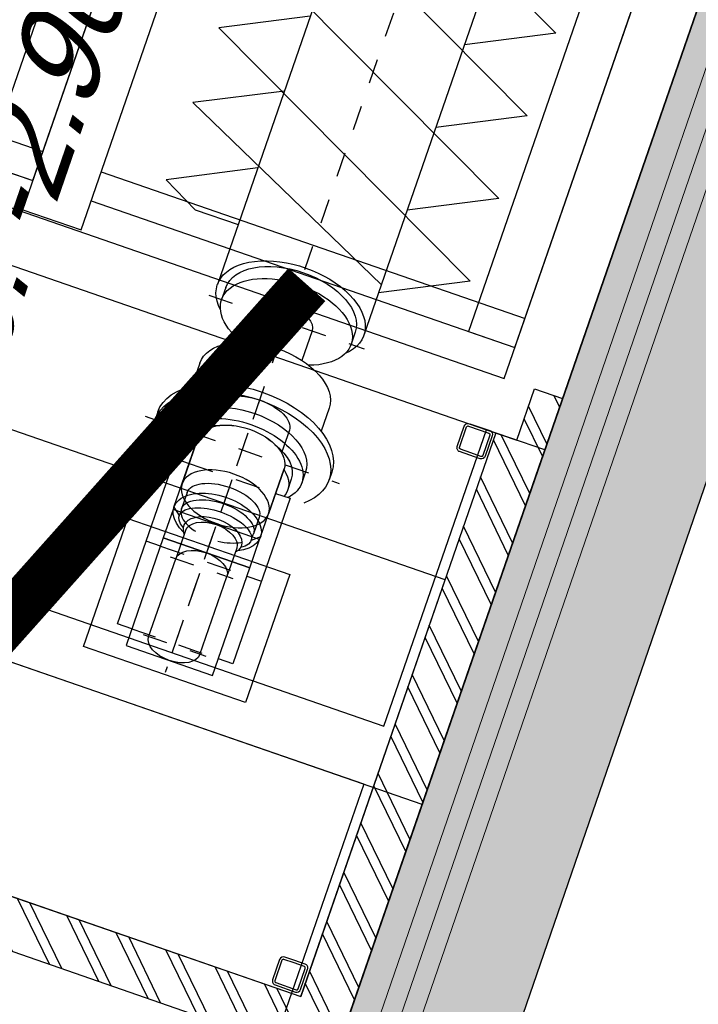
# Model space of a CAD drawing. Header units: metres. Extents: x 128615 to 129083, y 455669 to 456034.
# Tile 85 of 158: x 128799.94 to 128802.68, y 455851.57 to 455855.55. Entities that reach past the tile are written whole.
import ezdxf
from ezdxf.lldxf.tags import DXFTag

# ---------------------------------------------------------------- set-up
doc = ezdxf.new("R2010")
doc.units = ezdxf.units.M
for name, pattern in [('DASHED', [19.049999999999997, 12.7, -6.35]), ('RI-AWZI_SLIBLEIDING', [11, 5, -3, 0, -3]), ('Tauw_Center2', [6.4990000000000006, 4, -0.833, 0.833, -0.833]), ('Tauw_HIDDEN3', [2.8, 2, -0.8])]:
    doc.linetypes.add(name, pattern=pattern)
for name, color, linetype in [('B-XX-GR-KRUIDEN-G', 98, 'Continuous'), ('B-XX-KL-ELEKTRA-G_HDSR', 190, 'HDSR_Elektra'), ('B-XX-OG-BEBOUWING-G', 1, 'Continuous'), ('B-XX-RI-AWZI_PROCESLEIDING-T25_HDSR', 7, 'Continuous'), ('ME_N_A_EB00----aandrijving~-_-----', 135, 'Continuous'), ('ME_N_A_EB00----vijzel~-_-----', 135, 'Continuous'), ('ME_N_H_EB00----aandrijving~-_-----', 135, 'Tauw_HIDDEN3'), ('ME_N_N_-B00----aandrijving~C_-----', 135, 'Tauw_Center2'), ('ME_N_N_-B00----vijzel~C_-----', 135, 'Tauw_Center2'), ('ZU_N_D_EB00--F-METSELWERK~-_-----', 7, 'Continuous')]:
    doc.layers.add(name, color=color, linetype=linetype)
doc.layers.add('B-XX-RI-AWZI_SLIBLEIDING-G', color=40, linetype='RI-AWZI_SLIBLEIDING', lineweight=18)
doc.layers.add('B-XX-VH-BESTRATING-V', color=1, linetype='Continuous', lineweight=18)
doc.styles.get("Standard").update_dxf_attribs({"font": 'arial.ttf'})
doc.styles.add('tcb_isocp', font='tcb_isocp.shx')
tags = doc.linetypes.add('HDSR_Elektra', pattern='A,25,-2,["E",Standard,S=1.5,R=0,X=0,Y=-0.75],-4', length=31).pattern_tags.tags
tags[6] = DXFTag(74, 10)

# ---------------------------------------------------------------- blocks, each defined once
blk = doc.blocks.new('vijzel-1050-35gr_top')
at = {"layer": 'ME_N_A_EB00----aandrijving~-_-----', "color": 0}
for p, q in [((4173.640629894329, 150.0000000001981), (4173.683131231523, 200.0000000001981)), ((3802.398204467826, 149.9999999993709), (3957.959255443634, 149.9999999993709)), ((3676.392756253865, 124.9999999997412), (3754.851251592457, 124.9999999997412)), ((3979.230249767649, 124.9999999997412), (4036.146550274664, 124.9999999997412)), ((3676.392756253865, -125.0000000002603), (3754.851251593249, -125.0000000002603)), ((3979.230249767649, -125.0000000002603), (4036.146550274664, -125.0000000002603)), ((3802.398204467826, -149.9999999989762), (3957.959255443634, -149.9999999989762)), ((4173.640629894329, -149.9999999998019), (4173.683131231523, -199.9999999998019))]:
    blk.add_line(p, q, dxfattribs=at)
for points in [[(4460.428848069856, 150.0000000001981), (4460.428848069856, 200.0000000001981), (3886.937414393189, 200.0000000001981), (3886.937414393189, 149.9999999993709)], [(3886.937414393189, -149.9999999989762), (3886.937414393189, -199.9999999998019), (4460.428848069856, -199.9999999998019), (4460.428848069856, -149.9999999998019)]]:
    blk.add_lwpolyline(points, dxfattribs=at)
for points in [[(4047.319364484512, 149.9999999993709), (4145.617609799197, 149.9999999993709), (4145.617609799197, -149.9999999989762), (4047.319364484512, -149.9999999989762)], [(4145.617609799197, 150.0000000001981), (4518.442293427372, 150.0000000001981), (4518.442293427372, -149.9999999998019), (4145.617609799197, -149.9999999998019)]]:
    blk.add_lwpolyline(points, close=True, dxfattribs=at)
for centre, major_axis, ratio, start_param, end_param in [((3802.398204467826, 1.980917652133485e-10), (2.007087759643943e-12, 149.9999999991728), 0.5734378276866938, 2.309263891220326e-14, 3.141592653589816), ((3676.392756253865, -2.602935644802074e-10), (3.21024058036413e-13, 125.0000000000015), 0.4919922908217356, 5.329070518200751e-15, 3.141592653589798), ((3979.230249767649, -2.602935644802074e-10), (3.21024058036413e-13, 125.0000000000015), 0.4919922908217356, 5.329070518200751e-15, 3.141592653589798), ((4036.146550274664, -2.602935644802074e-10), (3.21024058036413e-13, 125.0000000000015), 0.4919922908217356, 5.329070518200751e-15, 3.141592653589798)]:
    blk.add_ellipse(centre, major_axis=major_axis, ratio=ratio, start_param=start_param, end_param=end_param, dxfattribs=at)
blk.add_ellipse((3957.959255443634, 1.980917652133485e-10), major_axis=(-6.438400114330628e-12, 149.9999999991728), ratio=0.573437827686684, dxfattribs=at)
at = {"layer": 'ME_N_A_EB00----aandrijving~-_-----', "color": 0, "extrusion": (0, 0, -1)}
for major_axis, ratio, start_param, end_param in [((-9.312341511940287e-12, 125.0000000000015), 0.4919922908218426, 1.514344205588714e-13, 0.1826891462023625), ((1.444249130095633e-11, 125), 0.4919922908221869, 2.958903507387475, 3.141592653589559)]:
    blk.add_ellipse((4036.146550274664, -2.602935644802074e-10), major_axis=major_axis, ratio=ratio, start_param=start_param, end_param=end_param, dxfattribs=at)
at = {"layer": 'ME_N_A_EB00----vijzel~-_-----', "color": 0}
for p, q in [((3094.86495671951, 402.8441347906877), (3094.86495671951, 253.9999999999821)), ((3761.048197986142, 302.2107653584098), (3788.312514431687, 302.2107653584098)), ((532.8166207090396, 253.9999999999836), (3302.628880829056, 253.9999999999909)), ((3302.628880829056, 225.0818022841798), (3344.555072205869, 225.0818022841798)), ((3565.348298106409, 224.5486080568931), (3645.153887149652, 224.5486080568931)), ((3788.312514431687, 220.0080721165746), (3826.297974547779, 220.0080721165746)), ((3826.297974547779, 184.6215251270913), (3864.821293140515, 184.6215251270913)), ((4038.22030298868, 149.9999999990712), (3802.526114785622, 149.9999999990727)), ((4038.22030298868, 149.9999999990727), (4058.591985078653, 124.9999999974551)), ((3344.555072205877, 88.78791950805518), (3447.109799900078, 89.03557922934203)), ((4098.245104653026, 89.32111373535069), (4196.543349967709, 89.32111373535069)), ((4467.516553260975, 89.32111373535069), (4196.543349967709, 89.32111373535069)), ((3344.555072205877, -88.78791950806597), (3447.04854712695, -88.78791950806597)), ((4098.245104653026, -88.25472528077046), (4196.543349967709, -88.25472528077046)), ((4467.516553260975, -88.25472528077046), (4196.543349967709, -88.25472528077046)), ((4038.22030298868, -150.000000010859), (4058.591985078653, -125.0000000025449)), ((4038.22030298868, -150.000000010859), (3802.526114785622, -150.0000000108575)), ((3826.297974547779, -183.5551366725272), (3864.821293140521, -184.0883308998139)), ((3302.628880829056, -224.0154138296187), (3344.555072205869, -224.0154138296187)), ((3565.348298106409, -224.5486080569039), (3645.835637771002, -224.5486080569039)), ((3788.312514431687, -220.0080721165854), (3826.297974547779, -220.0080721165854)), ((532.8166207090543, -254.0000000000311), (3302.628880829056, -254.0000000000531)), ((3761.048197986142, -301.144376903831), (3788.312514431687, -301.144376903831))]:
    blk.add_line(p, q, dxfattribs=at)
at = {"layer": 'ME_N_A_EB00----vijzel~-_-----', "color": 0, "flags": 128}
for points in [[(1512.359928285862, 253.9999999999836), (1645.577086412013, 524.9999999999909), (2161.732127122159, -525.0000000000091), (2294.949285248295, -254.0000000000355)], [(1799.063143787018, 253.9999999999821), (1932.280301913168, 524.9999999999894), (2448.435342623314, -525.0000000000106), (2581.652500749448, -254.0000000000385)], [(2085.766359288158, 253.9999999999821), (2218.983517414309, 524.9999999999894), (2735.138558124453, -525.0000000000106), (2868.355716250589, -254.0000000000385)], [(2372.469574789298, 253.9999999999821), (2505.686732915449, 524.9999999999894), (3021.841773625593, -525.0000000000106), (3155.058931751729, -254.0000000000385)], [(2631.852707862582, 253.9999999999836), (2765.069865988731, 524.9999999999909), (3127.738849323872, -254.000000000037)], [(2898.287024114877, 253.9999999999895), (3033.78702411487, 524.9999999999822), (3094.86495671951, 402.8441347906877)]]:
    blk.add_lwpolyline(points, dxfattribs=at)
at = {"layer": 'ME_N_A_EB00----vijzel~-_-----', "color": 0}
for centre, major_axis, ratio, start_param, end_param in [((3788.312514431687, 0.5331942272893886), (-6.05436650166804e-12, 301.6775711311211), 0.5735764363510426, -0.6064697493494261, 3.748062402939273), ((3761.048197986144, 0.5331942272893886), (7.68433109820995e-12, -301.6775711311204), 0.5735764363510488, 3.141592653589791, 6.283185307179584), ((3302.628880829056, -2.228572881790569e-11), (8.552151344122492e-14, 254.0000000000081), 0.5735764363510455, -0.5435866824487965, 3.699767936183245), ((3344.555072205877, 0.5331942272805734), (-1.513848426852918e-12, 224.5486080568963), 0.5735764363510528, -1.031086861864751, 4.169909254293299), ((3826.297974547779, -4.655831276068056e-12), (6.171625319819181e-12, 220.0080721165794), 0.5735764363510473, -0.5012649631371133, 1.570796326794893), ((3302.628880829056, 0.5331942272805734), (0, -224.5486080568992), 0.5735764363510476, 3.141592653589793, 6.283185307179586), ((3565.348298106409, -4.655831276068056e-12), (0, -224.5486080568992), 0.5735764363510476, 3.141592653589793, 6.283185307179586), ((3788.312514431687, -4.655831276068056e-12), (7.394550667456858e-12, 220.0080721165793), 0.5735764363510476, 2.220446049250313e-16, 1.570796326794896), ((3826.297974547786, 0.5331942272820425), (1.874201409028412e-11, 184.0883308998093), 0.573576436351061, 3.863576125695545e-14, 1.045903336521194), ((3864.821293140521, -4.655831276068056e-12), (1.54342297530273e-11, 184.0883308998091), 0.5735764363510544, -0.2110178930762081, 0.6183669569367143), ((4038.220302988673, -5.893144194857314e-09), (-2.145442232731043e-13, 150.0000000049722), 0.5735764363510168, -0.8992071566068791, 4.033312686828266), ((3802.526114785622, -5.89167514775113e-09), (0, -150.0000000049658), 0.5735764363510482, 3.141592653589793, 6.283185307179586), ((4058.591985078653, -2.544874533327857e-09), (-1.096893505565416e-12, 124.9999999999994), 0.4400000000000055, -0.6598227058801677, 3.792244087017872), ((4085.968778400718, -0.3116414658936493), (-2.888872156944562e-14, 99.68835853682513), 0.573576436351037, -0.4530195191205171, 3.631917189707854), ((3344.555072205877, -4.655831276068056e-12), (0, -88.78791950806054), 0.573576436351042, 3.141592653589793, 6.283185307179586), ((4098.245104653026, 0.5331942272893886), (0, -88.78791950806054), 0.573576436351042, 3.141592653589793, 6.283185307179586), ((4196.543349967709, 0.5331942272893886), (0, -88.78791950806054), 0.573576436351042, 3.141592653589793, 6.283185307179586), ((4467.516553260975, 0.5331942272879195), (0, 88.78791950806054), 0.573576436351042, 3.141592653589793, 6.283185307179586), ((3788.312514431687, -4.655831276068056e-12), (7.178765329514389e-12, 220.0080721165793), 0.5735764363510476, 1.570796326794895, 3.141592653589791), ((3826.297974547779, -4.655831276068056e-12), (7.364279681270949e-12, 220.0080721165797), 0.5735764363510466, 1.570796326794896, 3.642857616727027), ((3826.297974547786, 0.5331942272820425), (1.694132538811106e-11, 184.0883308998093), 0.5735764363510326, 2.121418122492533, 3.141592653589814), ((3864.821293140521, -4.655831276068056e-12), (1.444336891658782e-11, 184.0883308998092), 0.5735764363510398, 2.523225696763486, 3.352610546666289)]:
    blk.add_ellipse(centre, major_axis=major_axis, ratio=ratio, start_param=start_param, end_param=end_param, dxfattribs=at)
at = {"layer": 'ME_N_H_EB00----aandrijving~-_-----', "color": 0}
blk.add_line((3886.937414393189, 149.9999999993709), (3886.937414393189, -149.9999999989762), dxfattribs=at)
at = {"layer": 'ME_N_H_EB00----aandrijving~-_-----', "color": 0, "extrusion": (0, 0, -1)}
blk.add_ellipse((4036.146550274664, -2.602935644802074e-10), major_axis=(-6.07588774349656e-15, 124.9999999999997), ratio=0.4919922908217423, start_param=0.1826891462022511, end_param=2.958903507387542, dxfattribs=at)
at = {"layer": 'ME_N_N_-B00----aandrijving~C_-----', "color": 0}
for p, q in [((4173.640629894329, 150.0000000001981), (4173.640629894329, -149.9999999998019)), ((4460.428848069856, 150.0000000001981), (4460.428848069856, -149.9999999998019)), ((3602.006996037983, -3.186340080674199e-12), (4557.362193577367, -3.186340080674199e-12))]:
    blk.add_line(p, q, dxfattribs=at)
at = {"layer": 'ME_N_N_-B00----vijzel~C_-----', "color": 0}
for p, q in [((3788.312514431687, 336.8870555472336), (3788.312514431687, -336.8870555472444)), ((3344.555072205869, 269.5474556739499), (3344.555072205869, -269.5474556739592)), ((4196.543349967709, 108.5110070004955), (4196.543349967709, -108.5110070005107)), ((4465.586653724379, 108.511007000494), (4465.586653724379, -108.5110070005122)), ((-155.8207545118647, -1.717292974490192e-12), (4559.866590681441, -7.59392548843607e-12))]:
    blk.add_line(p, q, dxfattribs=at)
blk = doc.blocks.new('A$C4EE30D3E')
at = {"layer": 'ZU_N_D_EB00--F-METSELWERK~-_-----'}
h = blk.add_hatch(dxfattribs=at)
h.set_pattern_fill('10300013,O', color=256, scale=75000, angle=360)
h.set_pattern_definition([(135, (3624.999854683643, -7044.293678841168), (-106.0660171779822, -106.0660171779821), []), (135, (3571.967354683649, -7044.293678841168), (-106.0660171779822, -106.0660171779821), [])])
h.paths.add_polyline_path([(4389.999854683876, -5619.293678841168), (4269.999854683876, -5619.293678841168), (4269.999854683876, -5839.293678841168), (4179.999854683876, -5839.293678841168), (4179.999854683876, -8259.293678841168), (2901.999854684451, -8259.293678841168), (2901.999854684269, -8354.29367884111), (2859.999854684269, -8354.29367884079), (2859.999854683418, -8469.293678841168), (4389.999854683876, -8469.293678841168)])
for p, q in [((4139.999854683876, -5619.293678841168), (4139.999854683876, 999.9999971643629)), ((249.999854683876, -5361.640278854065), (2069.999854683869, -5361.640278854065)), ((2319.999854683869, -5361.640278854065), (4139.999854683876, -5361.640278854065)), ((249.999854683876, -5486.640278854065), (2069.999854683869, -5486.640278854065)), ((2319.999854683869, -5486.640278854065), (4139.999854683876, -5486.640278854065)), ((2069.999854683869, -5611.640278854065), (2319.999854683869, -5611.640278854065)), ((4269.999854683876, -5619.293678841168), (4389.999854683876, -5619.293678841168)), ((4269.999854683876, -5839.293678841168), (4269.999854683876, -5619.293678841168)), ((4269.999854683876, -5619.293678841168), (4389.999854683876, -5619.293678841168)), ((4269.999854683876, -5839.293678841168), (4269.999854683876, -5619.293678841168)), ((4389.999854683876, -5619.293678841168), (4389.999854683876, -8469.293678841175)), ((249.999854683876, -5839.293678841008), (4139.999854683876, -5839.293678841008)), ((4159.999854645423, -5839.293678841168), (4069.999854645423, -5839.293678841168)), ((4139.999854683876, -7111.640278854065), (4139.999854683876, -5839.293678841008)), ((4139.999854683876, -5839.293678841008), (4269.999854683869, -5839.293678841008)), ((4139.999854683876, -5839.293678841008), (4169.999854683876, -5839.293678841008)), ((4179.999854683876, -5839.293678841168), (4179.999854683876, -8259.293678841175)), ((249.999854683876, -7111.640278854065), (4139.999854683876, -7111.640278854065)), ((4139.999854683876, -7361.640278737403), (249.9998546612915, -7361.640278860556)), ((4139.999854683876, -7361.640278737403), (4139.999854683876, -9261.295225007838)), ((4389.999854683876, -9511.295225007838), (4389.999854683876, -7361.640278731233)), ((2834.999854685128, -8259.293678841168), (4179.999854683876, -8259.293678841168)), ((-0.0001453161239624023, -8469.293678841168), (4389.999854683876, -8469.293678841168))]:
    blk.add_line(p, q, dxfattribs=at)
for points in [[(-38.83307721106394, 1249.999997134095), (4389.999854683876, 1249.999997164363), (4389.999854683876, -5619.293678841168)], [(2069.999854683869, -5611.640278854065), (2069.999854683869, -1000.000002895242)], [(2319.999854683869, -5611.640278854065), (2319.999854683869, -1000.000002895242)], [(249.999854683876, -5619.293678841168), (4139.999854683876, -5619.293678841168)], [(4389.999854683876, -7361.640278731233), (-0.0001453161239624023, -7361.640278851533)]]:
    blk.add_lwpolyline(points, dxfattribs=at)
for points in [[(2069.999854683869, -5486.640278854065), (2069.999854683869, -2236.640278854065), (1869.999854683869, -2236.640278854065), (1869.999854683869, -5486.640278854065)], [(4139.999854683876, -5486.640278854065), (4139.999854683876, -2236.640278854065), (3939.999854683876, -2236.640278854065), (3939.999854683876, -5486.640278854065)], [(2882.380807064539, -7205.35628735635), (2882.380807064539, -6655.35628735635), (3577.618902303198, -6655.35628735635), (3577.618902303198, -7205.35628735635)]]:
    blk.add_lwpolyline(points, close=True, dxfattribs=at)
at = {"layer": 'ZU_N_D_EB00--F-METSELWERK~-_-----', "flags": 128}
for points in [[(4109.999854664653, -5959.293678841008), (4065.999854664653, -5959.293678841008, -0.414213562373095), (4049.999854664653, -5943.293678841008), (4049.999854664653, -5855.293678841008, -0.414213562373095), (4065.999854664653, -5839.293678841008), (4153.999854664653, -5839.293678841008, -0.4142135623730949), (4169.999854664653, -5855.293678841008), (4169.999854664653, -5943.293678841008, -0.414213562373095), (4153.999854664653, -5959.293678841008)], [(4109.999854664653, -5949.293678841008), (4065.999854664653, -5949.293678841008, -0.4142135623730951), (4059.999854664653, -5943.293678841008), (4059.999854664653, -5855.293678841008, -0.4142135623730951), (4065.999854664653, -5849.293678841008), (4153.999854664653, -5849.293678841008, -0.4142135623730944), (4159.999854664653, -5855.293678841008), (4159.999854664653, -5943.293678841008, -0.4142135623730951), (4153.999854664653, -5949.293678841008)], [(4109.999854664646, -8129.293678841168), (4065.999854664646, -8129.293678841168, 0.414213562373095), (4049.999854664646, -8145.293678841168), (4049.999854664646, -8233.293678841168, 0.414213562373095), (4065.999854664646, -8249.293678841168), (4153.999854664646, -8249.293678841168, 0.4142135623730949), (4169.999854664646, -8233.293678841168), (4169.999854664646, -8145.293678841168, 0.414213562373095), (4153.999854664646, -8129.293678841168)], [(4109.999854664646, -8139.293678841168), (4065.999854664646, -8139.293678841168, 0.4142135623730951), (4059.999854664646, -8145.293678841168), (4059.999854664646, -8233.293678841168, 0.4142135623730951), (4065.999854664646, -8239.293678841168), (4153.999854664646, -8239.293678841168, 0.4142135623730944), (4159.999854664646, -8233.293678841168), (4159.999854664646, -8145.293678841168, 0.4142135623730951), (4153.999854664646, -8139.293678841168)]]:
    blk.add_lwpolyline(points, format="xyb", close=True, dxfattribs=at)
for points in [[(4389.999854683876, -7361.640278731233), (4389.999854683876, -5839.293678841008), (4139.999854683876, -5839.293678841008)], [(2889.999854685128, -8259.293678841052), (4179.999854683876, -8259.293678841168), (4179.999854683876, -6469.868626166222), (209.999854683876, -6469.868626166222)]]:
    blk.add_lwpolyline(points, dxfattribs=at)
blk.add_lwpolyline([(2882.380807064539, -7205.35628735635), (2882.380807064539, -6655.35628735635), (3577.618902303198, -6655.35628735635), (3577.618902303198, -7205.35628735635)], close=True, dxfattribs=at)
at = {"layer": 'ZU_N_D_EB00--F-METSELWERK~-_-----', "xscale": -1.238095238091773, "yscale": 1.238095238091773, "zscale": 1.238095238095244, "rotation": 90}
blk.add_blockref('vijzel-1050-35gr_top', (3229.999854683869, -1550.942364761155), dxfattribs=at)

msp = doc.modelspace()

# ---------------------------------------------------------------- hatches: boundary and pattern name
at = {"layer": 'B-XX-GR-KRUIDEN-G'}
h = msp.add_hatch(dxfattribs=at)
h.set_pattern_fill('SWAMP', color=256, scale=0.2, angle=-116.5632943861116, style=0)
h.set_pattern_definition([(340.9065815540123, (128738.9979208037, 455858.1422880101), (3.839350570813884, 3.326515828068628), [0.6349999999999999, -4.444999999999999]), (70.90658155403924, (128739.2979540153, 455858.0384307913), (-0.9611808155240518, 4.988231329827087), [0.3174999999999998, -8.481319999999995]), (70.90658155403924, (128739.3729632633, 455858.0124661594), (-0.9611808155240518, 4.988231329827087), [0.2539999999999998, -8.544819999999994]), (70.90658155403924, (128739.2229447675, 455858.0643954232), (-0.9611808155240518, 4.988231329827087), [0.2539999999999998, -8.544819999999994]), (40.90658155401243, (128739.4479706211, 455857.9865021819), (-0.9611719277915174, 4.988233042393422), [0.2032, -4.876799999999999]), (100.9065815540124, (128739.1479374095, 455858.0903594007), (-4.8005224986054, 1.661717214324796), [0.2032, -4.8768])])
edge = h.paths.add_edge_path()
edge.add_line((128948.4118116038, 455833.4579504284), (128948.6455033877, 455826.0782791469))
edge.add_line((128948.6455033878, 455826.0782791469), (128943.9095911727, 455812.3966981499))
edge.add_line((128943.9095911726, 455812.3966981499), (128941.3888850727, 455813.2785094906))
edge.add_line((128941.3888850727, 455813.2785094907), (128942.1339618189, 455815.4309623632))
edge.add_arc((128932.745274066, 455818.888458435), 10.00508554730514, -20.21683048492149, 71.17534409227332)
edge.add_line((128935.9736453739, 455828.358376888), (128892.1860483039, 455843.579290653))
edge.add_arc((128893.6952972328, 455847.9211051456), 4.596649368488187, -157.04283936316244, -109.16785423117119, ccw=False)
edge.add_arc((128894.4307678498, 455848.232645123), 5.395382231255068, 162.5112662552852, 202.9571606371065, ccw=False)
edge.add_line((128889.2847814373, 455849.8540560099), (128901.8557516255, 455885.6735668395))
edge.add_line((128901.8557516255, 455885.6735668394), (128887.2242848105, 455890.7225570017))
edge.add_line((128887.2242848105, 455890.7225570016), (128887.1817624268, 455890.5997140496))
edge.add_line((128887.1817624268, 455890.5997140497), (128874.5146120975, 455895.1035688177))
edge.add_line((128874.5146120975, 455895.1035688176), (128873.5283828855, 455892.2544503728))
edge.add_arc((128867.280722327, 455871.995513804), 21.20041917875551, 72.86074229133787, 176.4358647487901)
edge.add_line((128846.121308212, 455873.313454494), (128835.0103701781, 455877.1887525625))
edge.add_arc((128817.5916042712, 455889.2204382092), 21.17014088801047, -34.63404912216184, -24.22743715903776)
edge.add_line((128836.8971577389, 455880.5330640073), (128837.0847450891, 455880.5150973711))
edge.add_line((128837.0847450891, 455880.5150973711), (128838.2442237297, 455883.7950644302))
edge.add_line((128838.2442237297, 455883.7950644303), (128838.0851409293, 455883.9110295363))
edge.add_arc((128817.5916042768, 455889.2204382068), 21.17014088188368, -14.52468191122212, 21.05836036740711)
edge.add_line((128837.3478955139, 455896.8272655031), (128838.4437976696, 455897.45125095))
edge.add_line((128838.4437976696, 455897.45125095), (128836.9196742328, 455900.519436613))
edge.add_line((128836.9196742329, 455900.519436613), (128835.8290882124, 455899.9707426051))
edge.add_arc((128817.5916042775, 455889.2204382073), 21.17014088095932, 30.51773535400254, 65.7725628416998)
edge.add_line((128826.2789784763, 455908.5259916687), (128826.2969451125, 455908.713579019))
edge.add_line((128826.2969451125, 455908.7135790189), (128823.0169780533, 455909.8730576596))
edge.add_line((128823.0169780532, 455909.8730576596), (128822.9010129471, 455909.7139748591))
edge.add_arc((128817.591604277, 455889.2204382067), 21.17014088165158, 75.47531808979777, 155.5873596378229)
edge.add_line((128798.3142327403, 455897.9701702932), (128798.1176121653, 455897.9799474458))
edge.add_line((128798.1176121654, 455897.9799474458), (128797.7211869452, 455896.8585281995))
edge.add_line((128797.7211869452, 455896.8585281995), (128793.8072384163, 455898.2133509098))
edge.add_arc((128775.6531717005, 455909.0573338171), 21.14620778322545, -30.85117203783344, -24.45064201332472)
edge.add_line((128794.9029489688, 455900.3047239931), (128795.4902118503, 455900.2458409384))
edge.add_line((128795.4902118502, 455900.2458409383), (128796.7020683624, 455903.7467742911))
edge.add_line((128796.7020683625, 455903.746774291), (128796.1976420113, 455904.0486570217))
edge.add_arc((128775.6531716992, 455909.057333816), 21.14620778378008, -13.70124981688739, 21.18853243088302)
edge.add_line((128795.3698146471, 455916.7003760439), (128797.9082227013, 455917.9559061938))
edge.add_line((128797.9082227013, 455917.9559061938), (128796.4067381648, 455921.1222890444))
edge.add_line((128796.4067381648, 455921.1222890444), (128793.8362756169, 455919.8525566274))
edge.add_arc((128775.6531717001, 455909.0573338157), 21.1462077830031, 30.69740409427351, 65.54935799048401)
edge.add_line((128784.4057815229, 455928.3071110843), (128784.4646645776, 455928.8943739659))
edge.add_line((128784.4646645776, 455928.8943739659), (128780.9637312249, 455930.1062304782))
edge.add_line((128780.9637312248, 455930.1062304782), (128780.6618484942, 455929.6018041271))
edge.add_arc((128775.6531717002, 455909.0573338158), 21.14620778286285, 76.298750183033, 155.5095457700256)
edge.add_line((128756.4094808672, 455917.8233173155), (128755.8262168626, 455917.8979581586))
edge.add_line((128755.8262168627, 455917.8979581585), (128754.6142224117, 455914.3971073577))
edge.add_line((128754.6142224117, 455914.3971073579), (128755.1121866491, 455914.0802848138))
edge.add_arc((128775.6531716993, 455909.057333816), 21.1462077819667, 166.2589379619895, 191.7043835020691)
edge.add_line((128754.9466508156, 455904.7675673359), (128751.1985842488, 455903.6584638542))
edge.add_line((128751.1985842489, 455903.6584638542), (128751.1173775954, 455903.9197317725))
edge.add_line((128751.1173775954, 455903.9197317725), (128741.4969709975, 455907.2999279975))
edge.add_line((128741.4969709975, 455907.2999279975), (128757.0495062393, 455938.2990116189))
edge.add_line((128757.0495062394, 455938.2990116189), (128795.963293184, 455925.5684809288))
edge.add_line((128795.963293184, 455925.5684809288), (128808.0815679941, 455921.3936663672))
edge.add_line((128808.0815679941, 455921.3936663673), (128811.5859768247, 455919.9881814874))
edge.add_line((128811.5859768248, 455919.9881814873), (128842.9440111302, 455909.6012506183))
edge.add_line((128842.9440111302, 455909.6012506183), (128874.3253125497, 455899.2845629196))
edge.add_line((128874.3253125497, 455899.2845629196), (128897.3942134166, 455890.0887698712))
edge.add_line((128897.3942134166, 455890.0887698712), (128932.249899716, 455875.2515896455))
edge.add_line((128932.249899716, 455875.2515896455), (128958.9784740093, 455863.874893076))
edge.add_line((128958.9784740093, 455863.8748930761), (128948.4118116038, 455833.4579504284))
h.paths.add_polyline_path([(128845.694092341, 455904.4570519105), (128848.0856081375, 455905.5477301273), (128849.2310223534, 455903.2376735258), (128848.6444501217, 455901.5319182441), (128846.8291906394, 455902.1678003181)], flags=16)
at = {"layer": 'B-XX-VH-BESTRATING-V'}
h = msp.add_hatch(dxfattribs=at)
h.set_pattern_fill('AR-B88', color=256, scale=0.001999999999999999, angle=-116.5632943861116, style=0)
h.set_pattern_definition([(340.9065815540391, (222427.1499990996, -244828.0170875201), (0.1329372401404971, 0.384042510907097), []), (70.90658155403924, (222427.1499990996, -244828.0170875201), (-0.05908401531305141, 0.4505111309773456), [0.4063999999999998, -0.4063999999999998])])
h.paths.add_polyline_path([(128802.6831891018, 455871.9683862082), (128802.3461751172, 455873.6753526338), (128799.7344619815, 455873.2101704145), (128799.9911473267, 455871.4906072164)], flags=17)
h.paths.add_polyline_path([(128809.7716455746, 455870.5194527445, -0.3830161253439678), (128798.1585253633, 455894.985336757), (128798.0410408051, 455895.0629989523), (128798.7426580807, 455897.047754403), (128798.8906188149, 455897.0403969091, -0.3816233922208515), (128823.2619809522, 455908.681307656), (128823.3492469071, 455908.8010204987), (128824.2202072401, 455908.4931332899), (128824.5146119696, 455909.3436393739), (128823.0169780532, 455909.8730576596), (128822.9010129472, 455909.7139748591, 0.3645239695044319), (128798.3142327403, 455897.9701702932), (128798.1176121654, 455897.9799474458), (128797.7211869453, 455896.8585281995), (128797.6878571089, 455896.7642437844), (128793.7546200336, 455898.1257432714, 0.02914402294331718), (128794.9029489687, 455900.3047239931), (128795.4902118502, 455900.2458409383), (128796.7020683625, 455903.746774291), (128796.1976420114, 455904.0486570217, 0.1534224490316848), (128795.3698146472, 455916.7003760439), (128797.9082227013, 455917.9559061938), (128796.4067381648, 455921.1222890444), (128793.836275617, 455919.8525566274, 0.153253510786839), (128784.4057815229, 455928.3071110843), (128784.4646645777, 455928.8943739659), (128780.9637312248, 455930.1062304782), (128780.6618484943, 455929.6018041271, 0.3600753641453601), (128756.4094808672, 455917.8233173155), (128755.8262168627, 455917.8979581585), (128754.6142224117, 455914.3971073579), (128755.1121866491, 455914.0802848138, 0.1126862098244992), (128754.9672368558, 455904.6693726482), (128751.228268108, 455903.5629613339), (128751.4681974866, 455902.791031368), (128753.7546102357, 455903.4609714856), (128754.4147722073, 455901.0245720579), (128752.1405026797, 455900.3908550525), (128752.3841142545, 455899.5286384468), (128756.2328856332, 455900.6898615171), (128756.2729437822, 455900.5974951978, 0.1850112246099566), (128766.8871882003, 455889.8136429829), (128766.8125473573, 455889.2303789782), (128768.6815525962, 455888.5834183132), (128768.0780292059, 455886.8559226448), (128758.9954711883, 455890.0228108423), (128750.6369597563, 455892.9361511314), (128750.9249881, 455893.8376432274), (128746.1363612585, 455895.4945688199), (128745.0365227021, 455892.3228495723, 0.145715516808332), (128741.8477927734, 455889.9544302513, -0.3237883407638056), (128749.4031400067, 455892.2733416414), (128767.1030434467, 455886.1714937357), (128768.6009545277, 455885.6525632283), (128768.9522127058, 455886.6663736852), (128771.9254436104, 455885.6870242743), (128771.6102218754, 455884.6115276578), (128780.1756717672, 455881.6469653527), (128791.5501526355, 455877.7101819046, -0.1901935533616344), (128799.0036448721, 455871.3153469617), (128799.9911473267, 455871.4906072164), (128799.7344619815, 455873.2101704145), (128802.3461751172, 455873.6753526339), (128802.6831891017, 455871.9683862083), (128803.3650649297, 455872.0894043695), (128804.9044082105, 455870.3143797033), (128805.6418993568, 455866.7162066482), (128804.8351694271, 455864.5433848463), (128800.4828560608, 455863.6959360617), (128800.1636573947, 455861.953330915), (128804.3746034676, 455860.4957017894), (128801.189211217, 455851.2934192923), (128801.8191947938, 455851.0775833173), (128806.9899085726, 455866.0979061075), (128809.2715134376, 455865.3078385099), (128809.5798165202, 455866.1984955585), (128807.4969410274, 455866.9266101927), (128806.7155608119, 455871.0576591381, 0.02837327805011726), (128808.8418721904, 455869.94306667), (128808.8320950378, 455869.7464460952), (128810.5925307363, 455869.1241265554), (128810.8869354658, 455869.9746326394), (128809.7642880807, 455870.3714920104)])
h.paths.add_polyline_path([(128802.1708073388, 455874.7161668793), (128798.1990629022, 455874.016585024, -0.00197751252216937), (128798.2689034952, 455873.9273473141), (128802.2531375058, 455874.6291290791, -0.001414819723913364)], flags=0)
h.paths.add_polyline_path([(128799.2250375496, 455875.0005329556, -1), (128799.9806637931, 455874.7389711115, -1)], flags=0)
h.paths.add_polyline_path([(128795.5535477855, 455877.1010864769), (128794.9865558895, 455877.2973520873), (128795.1828215, 455877.8643439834), (128795.7498133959, 455877.6680783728)], flags=0)
h.paths.add_polyline_path([(128795.0846886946, 455877.5808480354, -1), (128795.6516805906, 455877.3845824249, -1)], flags=0)
h.paths.add_polyline_path([(128789.8363600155, 455884.0321790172, -1), (128789.9308586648, 455883.9994680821, -1)], flags=0)
h.paths.add_polyline_path([(128789.5422703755, 455884.3809320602, -1), (128789.7312676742, 455884.3155101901, -1)], flags=0)
h.paths.add_polyline_path([(128789.7062138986, 455884.7031730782, -1), (128789.8007125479, 455884.6704621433, -1)], flags=0)
h.paths.add_polyline_path([(128789.1901890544, 455884.2549662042, -1), (128789.2846877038, 455884.2222552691, -1)], flags=0)
h.paths.add_polyline_path([(128781.9076581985, 455884.7022655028), (128781.5157294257, 455884.1839190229), (128780.9016399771, 455884.3964875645), (128780.9140405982, 455885.0462086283), (128781.5357940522, 455885.2351897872)], flags=16)
h.paths.add_polyline_path([(128770.2230062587, 455889.5529180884), (128769.9358075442, 455889.1015149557), (128767.7981038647, 455889.8415879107), (128767.8655687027, 455890.3687766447, -0.3785461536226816), (128756.1487559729, 455914.4874992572), (128755.6973528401, 455914.7746979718), (128756.4374257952, 455916.9124016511), (128756.9646145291, 455916.8449368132, -0.3786081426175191), (128781.0875670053, 455928.5605714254), (128781.3605012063, 455929.0166266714), (128783.4982048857, 455928.2765537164), (128783.4448275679, 455927.7442016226, -0.1719370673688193), (128793.4723990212, 455918.6689969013), (128795.985380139, 455919.910335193), (128796.7157271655, 455918.3701539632), (128794.2182550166, 455917.1348712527, -0.1722066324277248), (128795.1564093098, 455903.6229385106), (128795.6124645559, 455903.3500043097), (128794.8723916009, 455901.2123006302), (128794.340039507, 455901.265677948, -0.3784841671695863)], flags=16)
h.paths.add_polyline_path([(128772.6322610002, 455885.201210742), (128772.0652691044, 455885.3974763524), (128772.2615347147, 455885.9644682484), (128772.8285266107, 455885.768202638)], flags=16)
h.paths.add_polyline_path([(128772.1634019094, 455885.6809723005, -1), (128772.7303938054, 455885.48470669, -1)], flags=0)
h.paths.add_polyline_path([(128746.8429795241, 455893.7547216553), (128746.2759876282, 455893.9509872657), (128746.4722532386, 455894.5179791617), (128747.0392451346, 455894.3217135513)], flags=16)
h.paths.add_polyline_path([(128746.3741204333, 455894.2344832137, -1), (128746.9411123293, 455894.0382176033, -1)], flags=0)
h.paths.add_polyline_path([(128786.8876797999, 455882.5506637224), (128788.2286606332, 455882.0864799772), (128788.4249262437, 455882.6534718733), (128787.0839454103, 455883.1176556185)], flags=8)
h.paths.add_polyline_path([(128787.8560286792, 455886.7387165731), (128789.8270005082, 455886.0564599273), (128790.0232661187, 455886.6234518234), (128788.0522942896, 455887.3057084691)], flags=8)
h.paths.add_polyline_path([(128780.9670642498, 455884.5893507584), (128781.6393546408, 455884.3566358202), (128781.8159936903, 455884.8669285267), (128781.1437032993, 455885.0996434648)], flags=8)
h.paths.add_polyline_path([(128790.3023911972, 455883.5528374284), (128790.9593818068, 455883.3254185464), (128791.1556474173, 455883.8924104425), (128790.4986568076, 455884.1198293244)], flags=8)
edge = h.paths.add_edge_path(flags=16)
edge.add_arc((128786.9524666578, 455865.1426516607), 14.3259422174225, 37.8213863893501, 70.95297360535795)
edge.add_line((128791.6276532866, 455878.6842634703), (128773.0238165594, 455885.1535321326))
edge.add_line((128773.0238165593, 455885.1535321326), (128773.3153738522, 455886.0005636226))
edge.add_line((128773.3153738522, 455886.0005636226), (128769.6490773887, 455887.2857430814))
edge.add_line((128769.6490773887, 455887.2857430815), (128769.9427154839, 455888.1467148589))
edge.add_line((128769.9427154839, 455888.1467148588), (128770.3133981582, 455888.0183845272))
edge.add_line((128770.3133981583, 455888.0183845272), (128770.6302207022, 455888.5163487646))
edge.add_arc((128775.6531717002, 455909.0573338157), 21.14620778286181, -103.7410620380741, -33.63390409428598)
edge.add_line((128793.2593696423, 455897.3447808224), (128797.3878885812, 455895.9156840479))
edge.add_line((128797.3878885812, 455895.915684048), (128796.9581335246, 455894.6999803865))
edge.add_line((128796.9581335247, 455894.6999803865), (128797.1153368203, 455894.5960624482))
edge.add_arc((128817.5916042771, 455889.2204382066), 21.17014088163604, 165.2901148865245, 223.5699829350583)
edge.add_line((128802.2531375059, 455874.6291290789), (128798.2689034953, 455873.927347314))
h = msp.add_hatch(dxfattribs=at)
h.set_pattern_fill('BRICK', color=256, scale=0.03307086, angle=-116.5097316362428)
h.set_pattern_definition([(340.9065815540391, (128781.00315288, 455850.7668853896), (0.0686929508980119, 0.1984471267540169), []), (70.90658155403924, (128781.00315288, 455850.7668853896), (-0.3968942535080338, 0.1373859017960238), [0.2099999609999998, -0.2099999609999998]), (70.90658155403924, (128781.2016000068, 455850.6981924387), (-0.3968942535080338, 0.1373859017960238), [-0.2099999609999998, 0.2099999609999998])])
edge = h.paths.add_edge_path()
edge.add_line((128831.6126664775, 455838.8346340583), (128839.0652869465, 455860.4902585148))
edge.add_line((128839.0652869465, 455860.4902585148), (128836.3034510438, 455861.4412710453))
edge.add_line((128836.3034510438, 455861.4412710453), (128833.541615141, 455862.3922835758))
edge.add_arc((128834.2946828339, 455864.407557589), 2.151381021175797, 165.7586443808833, 249.5102871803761, ccw=False)
edge.add_line((128832.2094179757, 455864.936812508), (128832.7229766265, 455866.3634640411))
edge.add_line((128832.7229766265, 455866.3634640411), (128829.5305935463, 455867.4960062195))
edge.add_line((128829.5305935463, 455867.4960062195), (128825.7790093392, 455865.6897798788))
edge.add_line((128825.7790093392, 455865.6897798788), (128824.1892600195, 455861.2288345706))
edge.add_line((128824.1892600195, 455861.2288345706), (128829.3480097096, 455859.4118744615))
edge.add_arc((128828.6821113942, 455857.5376763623), 1.98897940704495, -20.160679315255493, 70.43999003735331, ccw=False)
edge.add_line((128830.5492255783, 455856.8521665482), (128825.085613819, 455841.0700632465))
edge.add_arc((128820.6003911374, 455842.5189337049), 4.713432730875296, 246.4303146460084, 342.09788309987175, ccw=False)
edge.add_line((128818.7156584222, 455838.1987218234), (128794.9887339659, 455846.4591081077))
edge.add_line((128794.9887339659, 455846.4591081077), (128740.4443933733, 455865.3829613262))
edge.add_arc((128742.7378552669, 455872.1050294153), 7.102546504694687, 156.7495911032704, 251.16118143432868, ccw=False)
edge.add_line((128736.2121179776, 455874.9087625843), (128740.8492055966, 455888.4475361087))
edge.add_arc((128747.4193090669, 455885.7839878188), 7.08948158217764, 110.50432189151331, 157.9321541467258, ccw=False)
edge.add_line((128744.936019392, 455892.4243207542), (128746.0560372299, 455895.6599412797))
edge.add_line((128746.0560372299, 455895.6599412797), (128750.9663574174, 455893.9602221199))
edge.add_line((128750.9663574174, 455893.9602221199), (128752.5278960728, 455898.5416274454))
edge.add_line((128752.5278960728, 455898.5416274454), (128752.0152830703, 455900.3559231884))
edge.add_line((128752.0152830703, 455900.3559231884), (128751.9765845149, 455900.3451798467))
edge.add_line((128751.9765845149, 455900.3451798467), (128751.0126086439, 455903.818817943))
edge.add_line((128751.0126086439, 455903.818817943), (128743.3040688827, 455906.5354959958))
edge.add_line((128743.3040688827, 455906.5354959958), (128719.892912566, 455838.9029857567))
edge.add_line((128719.892912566, 455838.9029857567), (128720.2712589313, 455838.7734198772))
edge.add_line((128720.2712589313, 455838.7734198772), (128743.5504862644, 455906.0245387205))
edge.add_line((128743.5504862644, 455906.0245387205), (128750.6829467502, 455903.5108851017))
edge.add_line((128750.6829467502, 455903.5108851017), (128752.1090925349, 455898.5527556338))
edge.add_line((128752.1090925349, 455898.5527556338), (128750.717407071, 455894.4696833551))
edge.add_line((128750.717407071, 455894.4696833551), (128745.8088863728, 455896.1687796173))
edge.add_line((128745.8088863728, 455896.1687796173), (128744.6185725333, 455892.7300809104))
edge.add_arc((128747.419309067, 455885.7839878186), 7.489481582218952, 111.9598016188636, 158.0177529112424)
edge.add_line((128740.4743136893, 455888.5874452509), (128735.6521931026, 455874.5084362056))
edge.add_arc((128742.711383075, 455872.0759849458), 7.466524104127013, 160.9871051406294, 251.273710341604)
edge.add_line((128740.3142736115, 455865.0047157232), (128794.856583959, 455846.0815660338))
edge.add_line((128794.856583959, 455846.0815660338), (128818.5714073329, 455837.8252763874))
edge.add_arc((128820.6003911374, 455842.5189337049), 5.113432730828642, 246.6220382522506, 342.0506229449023)
edge.add_line((128825.4649488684, 455840.9430934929), (128830.9260443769, 455856.717928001))
edge.add_arc((128828.6821113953, 455857.5376763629), 2.388979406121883, 339.9318582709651, 430.4537588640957)
edge.add_line((128829.4813863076, 455859.7889831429), (128824.7008226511, 455861.4727425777))
edge.add_line((128824.7008226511, 455861.4727425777), (128826.1020253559, 455865.4046131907))
edge.add_line((128826.1020253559, 455865.4046131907), (128829.4604913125, 455867.0964502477))
edge.add_line((128829.4604913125, 455867.0964502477), (128832.2105117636, 455866.120842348))
edge.add_line((128832.2105117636, 455866.120842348), (128831.8267665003, 455865.0548087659))
edge.add_arc((128834.2946828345, 455864.4075575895), 2.551381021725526, 165.3042260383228, 249.6319906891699)
edge.add_line((128833.4066780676, 455862.0156979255), (128838.5569163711, 455860.2422612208))
edge.add_line((128838.5569163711, 455860.2422612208), (128831.2322111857, 455838.9583295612))
edge.add_arc((128836.4510621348, 455837.3560573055), 5.459274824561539, 162.9326608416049, 251.688394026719)
edge.add_line((128834.7358411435, 455832.1732300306), (128868.2102711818, 455820.5590485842))
edge.add_arc((128870.243457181, 455825.3755239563), 5.22802833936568, 247.1138597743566, 340.4610631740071)
edge.add_line((128875.1704265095, 455823.6270235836), (128882.5907182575, 455844.7795449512))
edge.add_arc((128880.2053561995, 455845.6949556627), 2.55498119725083, 339.0051081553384, 400.5811834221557)
edge.add_line((128882.1458260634, 455847.357034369), (128879.1820600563, 455850.9862143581))
edge.add_line((128879.1820600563, 455850.9862143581), (128886.2461834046, 455856.9579368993))
edge.add_arc((128882.7728296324, 455860.6776088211), 5.089218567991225, 313.038728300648, 342.0620473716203)
edge.add_line((128887.6146643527, 455859.110196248), (128893.0181774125, 455874.5159597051))
edge.add_arc((128882.8722026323, 455877.7590635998), 10.65169127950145, 342.2738127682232, 419.290512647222)
edge.add_line((128888.3118646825, 455886.917043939), (128886.2148499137, 455887.872679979))
edge.add_line((128886.2148499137, 455887.872679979), (128886.1094443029, 455887.4783866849))
edge.add_line((128886.1094443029, 455887.4783866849), (128888.1745737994, 455886.5274173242))
edge.add_arc((128882.8857705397, 455877.7600346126), 10.23906438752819, -17.723255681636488, 58.900096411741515, ccw=False)
edge.add_line((128892.6388684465, 455874.6430616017), (128887.2355901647, 455859.2379771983))
edge.add_arc((128882.7728296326, 455860.677608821), 4.689218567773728, 313.1287842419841, 342.12093767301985, ccw=False)
edge.add_line((128885.978569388, 455857.2553283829), (128883.1729931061, 455854.8264816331))
edge.add_line((128883.1729931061, 455854.8264816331), (128878.5836409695, 455851.0866857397))
edge.add_line((128878.5836409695, 455851.0866857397), (128881.839104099, 455847.1002356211))
edge.add_arc((128880.2053561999, 455845.6949556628), 2.15498119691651, -21.143024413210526, 40.70070699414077, ccw=False)
edge.add_line((128882.2152704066, 455844.9176598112), (128877.8010034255, 455832.3322089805))
edge.add_line((128877.8010034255, 455832.3322089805), (128874.7932273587, 455823.7601450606))
edge.add_arc((128870.243457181, 455825.3755239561), 4.828028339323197, 246.96541338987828, 340.45278373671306, ccw=False)
edge.add_line((128868.354313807, 455820.9324400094), (128834.8638834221, 455832.552191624))
edge.add_arc((128836.4510621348, 455837.3560573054), 5.059274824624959, 163.0072479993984, 251.7166439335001, ccw=False)

# ---------------------------------------------------------------- linework, layer by layer
at = {"layer": 'B-XX-KL-ELEKTRA-G_HDSR', "linetype": 'DASHED', "const_width": 0.1999999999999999}
msp.add_lwpolyline([(128801.0986151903, 455854.4815846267), (128797.4144252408, 455850.3499089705)], dxfattribs=at)
at = {"layer": 'B-XX-OG-BEBOUWING-G'}
msp.add_lwpolyline([(128804.3746034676, 455860.4957017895), (128801.189211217, 455851.2934192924), (128801.8191947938, 455851.0775833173), (128806.9899085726, 455866.0979061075)], dxfattribs=at)
at = {"layer": 'B-XX-OG-BEBOUWING-G', "flags": 128}
msp.add_lwpolyline([(128800.1901987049, 455861.9447945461), (128804.375386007, 455860.4960818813), (128800.8552657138, 455850.3268032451), (128796.7915161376, 455851.7334799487), (128796.7067750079, 455851.7628132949), (128799.0454939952, 455858.5191406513), (128798.8971693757, 455858.606323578, 0.06711883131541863), (128800.1901987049, 455861.9447945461)], format="xyb", close=True, dxfattribs=at)
at = {"layer": 'B-XX-OG-BEBOUWING-G'}
msp.add_arc((128787.1566614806, 455865.048137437), 13.3701073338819, 250.7704454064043, 349.1109155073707, dxfattribs=at)
at = {"layer": 'B-XX-RI-AWZI_SLIBLEIDING-G'}
msp.add_lwpolyline([(128808.0272863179, 455834.9650164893), (128808.4804396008, 455836.2741314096, 0.4139953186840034), (128808.4298314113, 455836.3784232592), (128797.6411064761, 455840.1263433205, -0.4134970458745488), (128797.5904527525, 455840.2305032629), (128804.5245868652, 455860.3720272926, 0.1255619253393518), (128804.5278967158, 455860.4124370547), (128804.0521555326, 455863.2159785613)], format="xyb", dxfattribs=at)
at = {"layer": 'B-XX-RI-AWZI_SLIBLEIDING-G', "linetype": 'Continuous'}
for points in [[(128808.1028852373, 455834.9388477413), (128808.5560385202, 455836.2479626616, 0.4139953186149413), (128808.4560564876, 455836.454002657), (128797.6673315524, 455840.2019227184, -0.4134970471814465), (128797.6660960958, 455840.2044632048), (128804.6002302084, 455860.3459872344, 0.1255619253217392), (128804.6067691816, 455860.425821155), (128804.1310279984, 455863.2293626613)], [(128807.9516873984, 455834.9911852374), (128808.4048406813, 455836.3003001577, 0.4139953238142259), (128808.4036063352, 455836.3028438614), (128797.6148813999, 455840.0507639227, -0.4134970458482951), (128797.5148094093, 455840.256543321), (128804.4489435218, 455860.3980673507, 0.125561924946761), (128804.4490242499, 455860.3990529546), (128803.9732830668, 455863.2025944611)]]:
    msp.add_lwpolyline(points, format="xyb", dxfattribs=at)

# ---------------------------------------------------------------- block references
at = {"layer": 'B-XX-OG-BEBOUWING-G', "xscale": 0.0009975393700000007, "yscale": 0.0009975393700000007, "zscale": 0.0009975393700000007, "rotation": 340.9065815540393}
msp.add_blockref('A$C4EE30D3E', (128799.8284402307, 455860.7498517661), dxfattribs=at)

# ---------------------------------------------------------------- texts
at = {"layer": 'B-XX-RI-AWZI_PROCESLEIDING-T25_HDSR', "style": 'tcb_isocp', "oblique": 20.00023775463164}
msp.add_text('bob. -2.900', height=0.36, rotation=71.00408582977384, dxfattribs=at).set_placement((128799.6790889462, 455853.6303553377))

doc.saveas('drawing.dxf')
